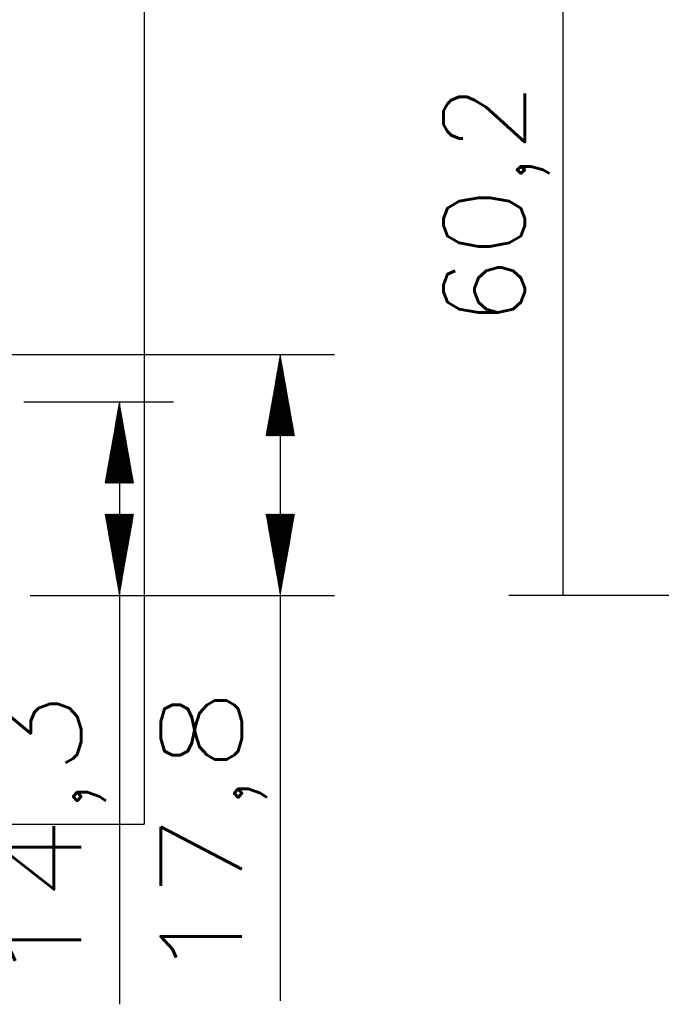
# Model space of a CAD drawing. Header units: millimetres. Extents: x 4 to 205, y 5 to 292.
# Tile 51 of 108: x 48 to 72, y 160 to 196. Entities that reach past the tile are written whole.
import ezdxf

# ---------------------------------------------------------------- set-up
doc = ezdxf.new("R2010")
doc.units = ezdxf.units.MM
doc.layers.add('1', color=7, linetype='CONTINUOUS')
doc.styles.add('DEFAULT', font='simplex.shx')
doc.dimstyles.get("Standard").update_dxf_attribs({"dimtxt": 0.18, "dimasz": 0.18, "dimexe": 0.18, "dimexo": 0.0625, "dimgap": 0.09, "dimtad": 0, "dimtih": 1, "dimtoh": 1, "dimdec": 4, "dimzin": 0, "dimdsep": 46, "dimtxsty": 'Standard', "dimcen": 0.09, "dimadec": 0, "dimazin": 0, "dimtfac": 1, "dimtdec": 4, "dimtofl": 0, "dimtmove": 0, "dimatfit": 3, "dimfxl": 1, "dimtolj": 1, "dimtzin": 0, "dimarcsym": 0})
pattern_1 = [(45, (0, 0), (-0.0141421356, 0.0141421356), [])]
pattern_2 = [(45, (0, 0), (-0.0141421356, 0.0141421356), [])]

# ---------------------------------------------------------------- blocks, each defined once
blk = doc.blocks.new('DimnDraft3D9')
at = {"layer": '1', "color": 152, "linetype": 'CONTINUOUS'}
for p, q in [((83.606004, 204.977034), (66.039251, 204.977034)), ((102.706004, 174.877034), (66.039251, 174.877034))]:
    blk.add_line(p, q, dxfattribs=at)
at = {"layer": '1', "color": 27, "linetype": 'CONTINUOUS'}
blk.add_line((68.039251, 174.877034), (68.039251, 204.977034), dxfattribs=at)
for points in [[(68.039251, 204.977034), (68.568232, 201.977036), (67.51027, 201.977032), (68.039251, 204.977034)], [(68.039251, 174.877034), (67.51027, 177.877032), (68.568232, 177.877036), (68.039251, 174.877034)]]:
    blk.add_solid(points, dxfattribs=at)
at = {"layer": '1', "color": 87, "linetype": 'CONTINUOUS', "insert": (67.539251, 184.812034), "char_height": 3, "attachment_point": 7, "rotation": 90, "line_spacing_factor": 1.204819, "style": 'DEFAULT'}
blk.add_mtext('\\W01.000;60,2 ', dxfattribs=at)

msp = doc.modelspace()

# ---------------------------------------------------------------- hatches: boundary and pattern name
at = {"layer": '1', "linetype": 'CONTINUOUS'}
h = msp.add_hatch(dxfattribs=at)
h.set_pattern_fill('ANSI31', color=27, scale=0.02, angle=45, style=0, pattern_type=0)
h.set_pattern_definition(pattern_1)
h.paths.add_polyline_path([(57.595, 183.775), (58.124, 180.775), (57.066, 180.775)], flags=0)
h = msp.add_hatch(dxfattribs=at)
h.set_pattern_fill('ANSI31', color=27, scale=0.02, angle=45, style=0, pattern_type=0)
h.set_pattern_definition(pattern_2)
h.paths.add_polyline_path([(51.651, 182.025), (52.18, 179.025), (51.122, 179.025)], flags=0)
h = msp.add_hatch(dxfattribs=at)
h.set_pattern_fill('ANSI31', color=27, scale=0.02, angle=45, style=0, pattern_type=0)
h.set_pattern_definition(pattern_1)
h.paths.add_polyline_path([(51.651, 174.877), (51.122, 177.877), (52.18, 177.877)], flags=0)
h = msp.add_hatch(dxfattribs=at)
h.set_pattern_fill('ANSI31', color=27, scale=0.02, angle=45, style=0, pattern_type=0)
h.set_pattern_definition(pattern_2)
h.paths.add_polyline_path([(57.595, 174.877), (57.066, 177.877), (58.124, 177.877)], flags=0)

# ---------------------------------------------------------------- linework, layer by layer
at = {"layer": '1', "color": 251, "linetype": 'CONTINUOUS'}
for p in [(52.564, 211.327), (23.912, 166.426)]:
    msp.add_line(p, (52.564, 166.426), dxfattribs=at)
at = {"layer": '1', "color": 152, "linetype": 'CONTINUOUS'}
for p, q in [((44.244, 183.775), (59.595, 183.775)), ((48.119, 182.025), (53.651, 182.025)), ((48.363, 174.877), (53.651, 174.877)), ((48.363, 174.877), (59.595, 174.877))]:
    msp.add_line(p, q, dxfattribs=at)
at = {"layer": '1', "color": 27, "linetype": 'CONTINUOUS'}
for p, q in [((57.595, 183.775), (57.595, 159.894)), ((51.651, 182.025), (51.651, 159.771))]:
    msp.add_line(p, q, dxfattribs=at)

# ---------------------------------------------------------------- texts
at = {"layer": '1', "color": 87, "linetype": 'CONTINUOUS', "char_height": 3, "attachment_point": 7, "rotation": 90, "line_spacing_factor": 1.204819, "style": 'DEFAULT'}
for s, insert in [('\\W01.210;17,8 ', (57.095, 160.569)), ('\\W01.210;14,3 ', (51.151, 160.446))]:
    msp.add_mtext(s, dxfattribs=dict(at, insert=insert))

# ---------------------------------------------------------------- dimensions: what is measured, and where the dimension line sits
at = {"layer": '1', "color": 27, "linetype": 'CONTINUOUS', "lineweight": -3}
dim = msp.add_linear_dim(base=(68.039, 204.977), p1=(102.706, 174.877), p2=(83.606, 204.977), angle=90, text='\\C87;60,2', dimstyle='Standard', override={"dimtxt": 3, "dimasz": 3, "dimexe": 2, "dimexo": 2.5, "dimgap": 1.5, "dimtad": 1, "dimtih": 0, "dimtoh": 0, "dimdec": 2, "dimzin": 8, "dimtxsty": 'DEFAULT', "dimsah": 1, "dimclrd": 27, "dimclre": 152, "dimclrt": 87, "dimtm": -0.005, "dimtdec": 2, "dimtofl": 1, "dimtmove": 0}, dxfattribs=at)
dim.commit()
dim.dimension.update_dxf_attribs({"geometry": 'DimnDraft3D9', "text_midpoint": (68.039, 189.927), "dimtype": 160})

doc.saveas('drawing.dxf')
